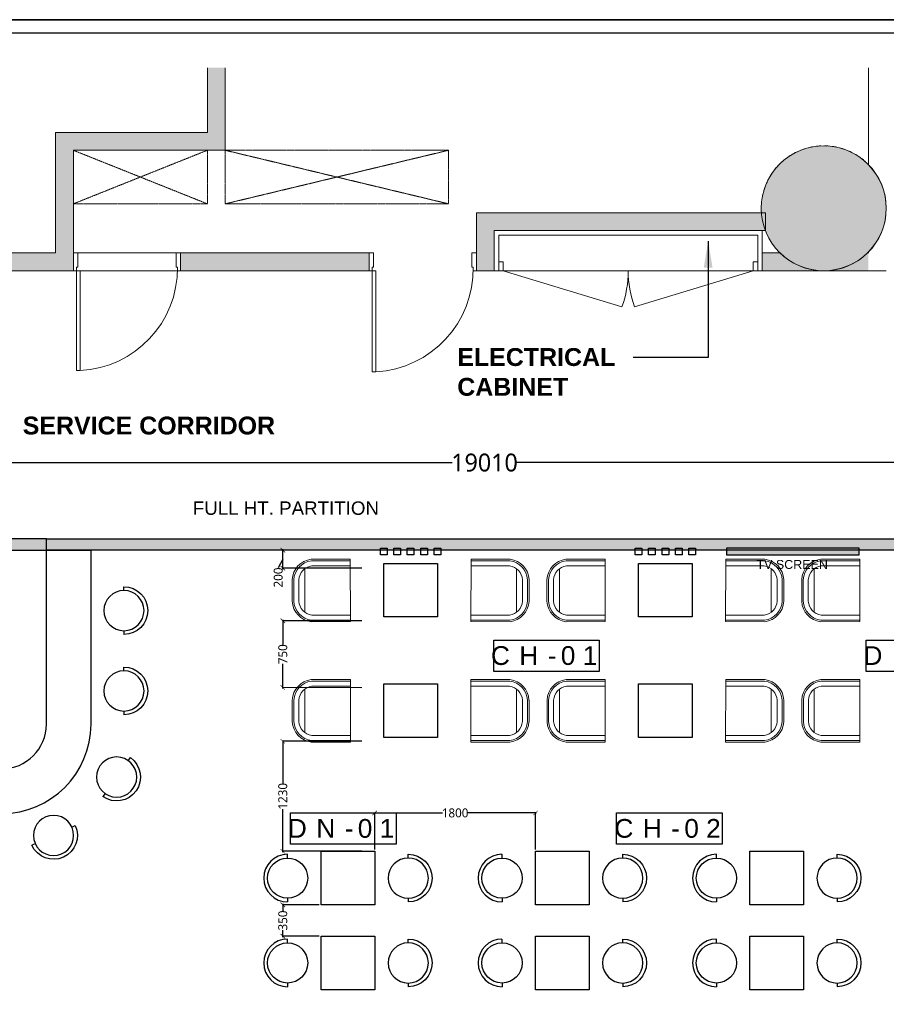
# Model space of a CAD drawing. Header units: millimetres. Extents: x 502444 to 745500, y -417645 to -375189.
# Tile 37 of 208: x 577527 to 587227, y -386215 to -375189. Entities that reach past the tile are written whole.
import ezdxf

# ---------------------------------------------------------------- set-up
doc = ezdxf.new("R2010")
doc.units = ezdxf.units.MM
doc.linetypes.add('Hidden 1_5', pattern=[2.2, 1.5, -0.7])
doc.layers.get('Defpoints').update_dxf_attribs({"color": 251})
for name, color, linetype, lineweight in [('0FM-WS-TEXT', 7, 'Continuous', 25), ('A-DETL', 90, 'Continuous', 9), ('A-DOOR', 31, 'Continuous', 9), ('A-FLOR', 192, 'Continuous', 9), ('A-GENM', 13, 'Continuous', 9), ('A-WALL', 113, 'Continuous', 9), ('A-WALL-PATT', 111, 'Continuous', 9), ('furniture', 7, 'Continuous', 20), ('G-ANNO-TEXT', 231, 'Continuous', 9), ('S-COLS', 52, 'Continuous', 9), ('Text', 7, 'Continuous', 25), ('Wall New', 1, 'Continuous', 50)]:
    doc.layers.add(name, color=color, linetype=linetype, lineweight=lineweight)
doc.layers.add('DIMENSIONS', color=7, linetype='Continuous', lineweight=25, true_color=0xcc0000)
doc.styles.add('ARIAL', font='arial.ttf')
doc.styles.add('Arial_1', font='arial.ttf', dxfattribs={"height": 500})
doc.styles.add('Arial_B_4', font='arialbd.ttf', dxfattribs={"height": 800})
doc.styles.add('RS75', font='@Malgun Gothic', dxfattribs={"height": 75})
doc.dimstyles.new('Diagonal_-_1_5mm', dxfattribs={"dimscale": 304.8, "dimtxt": 300, "dimasz": 0.984252, "dimexe": 0.656168, "dimexo": 0.656168, "dimgap": 0.328084, "dimtad": 1, "dimdec": 0, "dimzin": 0, "dimdsep": 46, "dimtxsty": 'Arial_1', "dimblk1": 'OBLIQUE', "dimblk2": 'OBLIQUE', "dimsah": 1, "dimcen": 0.09, "dimdle": 0.656168, "dimazin": 0, "dimtfac": 1, "dimtdec": 0, "dimtmove": 1, "dimatfit": 1, "dimfxl": 1, "dimtvp": 1, "dimtfill": 1, "dimtolj": 1, "dimtzin": 0, "dimarcsym": 2})
doc.dimstyles.new('DIM', dxfattribs={"dimtxt": 100, "dimasz": 50, "dimexe": 0, "dimexo": 20, "dimgap": 0, "dimtad": 0, "dimdec": 0, "dimrnd": 5, "dimzin": 0, "dimdsep": 46, "dimtxsty": 'Standard', "dimblk": 'OBLIQUE', "dimcen": 0, "dimdle": 10, "dimadec": 4, "dimazin": 0, "dimtfac": 1, "dimtdec": 0, "dimtofl": 0, "dimtmove": 1, "dimatfit": 3, "dimfxl": 1, "dimtolj": 1, "dimtzin": 0, "dimarcsym": 0})

# ---------------------------------------------------------------- blocks, each defined once
blk = doc.blocks.new('HFHFHF')
at = {"layer": '0FM-WS-TEXT', "color": 252, "true_color": 0x939598}
for p, q in [((618931, -145173), (618889, -145173)), ((619381, -145173), (619422, -145173))]:
    blk.add_line(p, q, dxfattribs=at)
blk.add_circle((619156, -145173), 225, dxfattribs=at)
blk.add_arc((619156, -145173), 267, 180.0122, 0, dxfattribs=at)
blk = doc.blocks.new('sheet format horizontal')
at = {"layer": 'Text'}
for points in [[(66770.91, -4572.61), (66770.91, -3464.93), (65208.79, -3464.93), (65208.79, -4572.61)], [(66770.91, -4572.61), (65208.79, -4572.61), (65208.79, -3464.93), (66770.91, -3464.93)], [(65217.44, -3473.58), (66762.26, -3473.58), (66762.26, -4563.96), (65217.44, -4563.96)]]:
    blk.add_lwpolyline(points, close=True, dxfattribs=at)
blk = doc.blocks.new('cabinet - cabinet-9148092-L1 - FFL - MEZZANINE LEVEL_EXTN')
at = {"layer": 'A-GENM'}
for p, q in [((-1400, 0), (-70, 405)), ((1400, 0), (70, 405)), ((-1450, -100), (-1450, 0)), ((-1450, 0), (-1400, 0)), ((-1400, 0), (1400, 0)), ((-1400, 0), (-1400, -100)), ((1450, 0), (1400, 0)), ((1400, 0), (1400, -100)), ((1450, -100), (1450, 0)), ((-1400, -100), (-1450, -100)), ((1400, -100), (1450, -100))]:
    blk.add_line(p, q, dxfattribs=at)
at = {"layer": 'A-GENM', "lineweight": 18}
for p, q in [((-1500, 0), (-1500, -450)), ((-1450, 0), (-1500, 0)), ((-1450, -400), (-1450, 0)), ((1500, 0), (1450, 0)), ((1450, 0), (1450, -400)), ((1500, -450), (1500, 0)), ((1450, -400), (-1450, -400)), ((-1500, -450), (1500, -450))]:
    blk.add_line(p, q, dxfattribs=at)
at = {"layer": 'A-GENM'}
for centre, start, end in [((-1203, 0), 0, 19.6611), ((1203, 0), 160.3389, 180)]:
    blk.add_arc(centre, 1203, start, end, dxfattribs=at)
blk = doc.blocks.new('acm_Single Swing Door_FR-2Hr_FD 01 - FD_1200 X 2400_Type 01-13524598-L1 - FFL - MEZZANINE LEVEL_EXTN')
at = {"layer": 'A-DOOR'}
for p, q in [((650, 1230), (610, 1230)), ((610, 100), (610, 1230)), ((650, 100), (650, 1230)), ((-480, 100), (-515, 100)), ((-515, 100), (-515, -100)), ((-480, 60), (-480, 100)), ((-465, 60), (-480, 60)), ((-465, -100), (-465, 60)), ((650, 100), (610, 100)), ((650, 60), (635, 60)), ((635, 60), (635, -100)), ((685, 100), (650, 100)), ((650, 100), (650, 60)), ((685, -100), (685, 100)), ((-515, -100), (-465, -100)), ((635, -100), (685, -100))]:
    blk.add_line(p, q, dxfattribs=at)
blk.add_arc((672, 80), 1152, 93.0812, 180.9754, dxfattribs=at)
blk = doc.blocks.new('acm_Single Swing Door_FR-1Hr_FD 01 - SD_1200X2400 MARK 01-17314000-L1 - FFL - MEZZANINE LEVEL_EXTN')
at = {"layer": 'A-DOOR'}
for p, q in [((650, 1217), (610, 1217)), ((610, 100), (610, 1217)), ((650, 100), (650, 1217)), ((-480, 100), (-515, 100)), ((-515, 100), (-515, -100)), ((-480, 60), (-480, 100)), ((-465, 60), (-480, 60)), ((-465, -100), (-465, 60)), ((650, 100), (610, 100)), ((650, 60), (635, 60)), ((635, 60), (635, -100)), ((685, 100), (650, 100)), ((650, 100), (650, 60)), ((685, -100), (685, 100)), ((-515, -100), (-465, -100)), ((635, -100), (685, -100))]:
    blk.add_line(p, q, dxfattribs=at)
blk.add_arc((667, 72), 1147, 92.8491, 180.5842, dxfattribs=at)
blk = doc.blocks.new('_Oblique')
at = {"color": 0, "linetype": 'ByBlock', "lineweight": -2}
blk.add_line((-0.5, -0.5), (0.5, 0.5), dxfattribs=at)
blk = doc.blocks.new('_ArchTick')
at = {"color": 0, "linetype": 'ByBlock', "const_width": 0.15}
blk.add_lwpolyline([(-0.5, -0.5), (0.5, 0.5)], dxfattribs=at)
blk = doc.blocks.new('*D101')
at = {"layer": 'Defpoints', "color": 0, "lineweight": 30, "ltscale": 250, "transparency": 16777216}
for p in [(580473, -381128), (581375, -381128, 0), (581375, -381330, 0)]:
    blk.add_point(p, dxfattribs=at)
at = {"layer": 'DIMENSIONS', "color": 0, "lineweight": -2, "ltscale": 250, "transparency": 16777216}
for p, q in [((580473, -381340), (580473, -381118)), ((581355, -381128), (580473, -381128)), ((580473, -381229), (580421, -381327)), ((581355, -381330), (580473, -381330))]:
    blk.add_line(p, q, dxfattribs=at)
at = {"layer": 'DIMENSIONS', "color": 0, "lineweight": -2, "ltscale": 250, "transparency": 16777216, "xscale": 50, "yscale": 50, "zscale": 50}
for p, rotation in [((580473, -381128), 90), ((580473, -381330), 270)]:
    blk.add_blockref('_ArchTick', p, dxfattribs=dict(at, rotation=rotation))
at = {"layer": 'DIMENSIONS', "color": 0, "ltscale": 250, "transparency": 16777216, "insert": (580421, -381435), "char_height": 75, "attachment_point": 5, "rotation": 90, "style": 'RS75'}
blk.add_mtext('\\A1;{\\H1.3333x;200}', dxfattribs=at)
blk = doc.blocks.new('*D102')
at = {"layer": 'Defpoints', "color": 0, "lineweight": 30, "ltscale": 250, "transparency": 16777216}
for p in [(581375, -381921, 0), (580472, -382668), (581375, -382669, 0)]:
    blk.add_point(p, dxfattribs=at)
at = {"layer": 'DIMENSIONS', "color": 0, "lineweight": -2, "ltscale": 250, "transparency": 16777216}
for p, q in [((580472, -381910), (580472, -382185)), ((581355, -381921), (580472, -381920)), ((580472, -382678), (580472, -382403)), ((581355, -382669), (580472, -382668))]:
    blk.add_line(p, q, dxfattribs=at)
at = {"layer": 'DIMENSIONS', "color": 0, "lineweight": -2, "ltscale": 250, "transparency": 16777216, "xscale": 50, "yscale": 50, "zscale": 50}
for p, rotation in [((580472, -381920), 89.9530656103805), ((580472, -382668), 269.9530656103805)]:
    blk.add_blockref('_ArchTick', p, dxfattribs=dict(at, rotation=rotation))
at = {"layer": 'DIMENSIONS', "color": 0, "ltscale": 250, "transparency": 16777216, "insert": (580472, -382294), "char_height": 75, "attachment_point": 5, "rotation": 89.9531, "style": 'RS75'}
blk.add_mtext('\\A1;{\\H1.3333x;750}', dxfattribs=at)
blk = doc.blocks.new('*D103')
at = {"layer": 'Defpoints', "color": 0, "lineweight": 30, "ltscale": 250, "transparency": 16777216}
for p in [(581376, -383269, 0), (580472, -384501), (581376, -384501, 0)]:
    blk.add_point(p, dxfattribs=at)
at = {"layer": 'DIMENSIONS', "color": 0, "lineweight": -2, "ltscale": 250, "transparency": 16777216}
for p, q in [((580472, -383259), (580472, -383742)), ((581356, -383269), (580472, -383269)), ((580472, -384511), (580472, -384028)), ((581356, -384501), (580472, -384501))]:
    blk.add_line(p, q, dxfattribs=at)
at = {"layer": 'DIMENSIONS', "color": 0, "lineweight": -2, "ltscale": 250, "transparency": 16777216, "xscale": 50, "yscale": 50, "zscale": 50}
for p, rotation in [((580472, -383269), 90), ((580472, -384501), 270)]:
    blk.add_blockref('_ArchTick', p, dxfattribs=dict(at, rotation=rotation))
at = {"layer": 'DIMENSIONS', "color": 0, "ltscale": 250, "transparency": 16777216, "insert": (580472, -383885), "char_height": 75, "attachment_point": 5, "rotation": 90, "style": 'RS75'}
blk.add_mtext('\\A1;{\\H1.3333x;1230}', dxfattribs=at)
blk = doc.blocks.new('*D104')
at = {"layer": 'Defpoints', "color": 0, "ltscale": 250, "transparency": 16777216}
for p in [(580901, -385101, 0), (580472, -385451), (580901, -385451, 0)]:
    blk.add_point(p, dxfattribs=at)
at = {"layer": 'DIMENSIONS', "color": 0, "lineweight": -2, "ltscale": 250, "transparency": 16777216}
for p, q in [((580472, -385091), (580472, -385169)), ((580881, -385101), (580472, -385101)), ((580472, -385461), (580472, -385384)), ((580881, -385451), (580472, -385451))]:
    blk.add_line(p, q, dxfattribs=at)
at = {"layer": 'DIMENSIONS', "color": 0, "lineweight": -2, "ltscale": 250, "transparency": 16777216, "xscale": 50, "yscale": 50, "zscale": 50}
for p, rotation in [((580472, -385101), 90), ((580472, -385451), 270)]:
    blk.add_blockref('_ArchTick', p, dxfattribs=dict(at, rotation=rotation))
at = {"layer": 'DIMENSIONS', "color": 0, "ltscale": 250, "transparency": 16777216, "insert": (580472, -385276), "char_height": 75, "attachment_point": 5, "rotation": 90, "style": 'RS75'}
blk.add_mtext('\\A1;{\\H1.3333x;350}', dxfattribs=at)
blk = doc.blocks.new('*D94')
at = {"layer": 'Defpoints', "color": 0, "ltscale": 250, "transparency": 16777216}
for p in [(581501, -384072), (581501, -384501, 0), (583301, -384501, 0)]:
    blk.add_point(p, dxfattribs=at)
at = {"layer": 'DIMENSIONS', "color": 0, "lineweight": -2, "ltscale": 250, "transparency": 16777216}
for p, q in [((581491, -384072), (582258, -384072)), ((581501, -384481), (581501, -384072)), ((583311, -384072), (582544, -384072)), ((583301, -384481), (583301, -384072))]:
    blk.add_line(p, q, dxfattribs=at)
at = {"layer": 'DIMENSIONS', "color": 0, "lineweight": -2, "ltscale": 250, "transparency": 16777216, "xscale": 50, "yscale": 50, "zscale": 50, "rotation": 180}
blk.add_blockref('_ArchTick', (581501, -384072), dxfattribs=at)
at = {"layer": 'DIMENSIONS', "color": 0, "lineweight": -2, "ltscale": 250, "transparency": 16777216, "xscale": 50, "yscale": 50, "zscale": 50}
blk.add_blockref('_ArchTick', (583301, -384072), dxfattribs=at)
at = {"layer": 'DIMENSIONS', "color": 0, "ltscale": 250, "transparency": 16777216, "insert": (582401, -384072), "char_height": 75, "attachment_point": 5, "style": 'RS75'}
blk.add_mtext('\\A1;{\\H1.3333x;1800}', dxfattribs=at)
blk = doc.blocks.new('DYHTU')
at = {"layer": 'furniture', "color": 9, "true_color": 0xc7c8ca}
for p, q in [((517358, -382569, 0), (516921, -382570, 0)), ((517358, -382587, 0), (516923, -382588, 0)), ((516923, -382588, 0), (517358, -382587, 0)), ((517358, -382569, 0), (517359, -383269, 0)), ((516848, -382676, 0), (516848, -383164, 0)), ((516927, -382643, 0), (517358, -382643, 0)), ((516708, -383041, 0), (516708, -382799, 0)), ((516708, -382799, 0), (516708, -383041, 0)), ((516726, -382799, 0), (516726, -383040, 0)), ((516726, -383040, 0), (516726, -382799, 0)), ((516782, -383039, 0), (516782, -382801, 0)), ((516924, -383251, 0), (517359, -383251, 0)), ((517359, -383196, 0), (516927, -383196, 0)), ((517359, -383269, 0), (516921, -383270, 0))]:
    blk.add_line(p, q, dxfattribs=at)
for centre, radius, start, end in [((516950, -382810, 0), 242, 96.872, 177.2974), ((516950, -382810, 0), 224, 96.872, 177.2974), ((516950, -382810, 0), 168, 97.9109, 176.8767), ((516950, -383029, 0), 242, 182.8215, 263.2469), ((516950, -383029, 0), 224, 182.8215, 263.2469), ((516950, -383029, 0), 168, 183.2422, 262.2079)]:
    blk.add_arc(centre, radius, start, end, dxfattribs=at)
blk = doc.blocks.new('*D216')
at = {"layer": 'Defpoints', "color": 0, "lineweight": 25, "ltscale": 250, "transparency": 16777216}
for p in [(592234, -380149), (573225, -381001, 0), (592234, -381001)]:
    blk.add_point(p, dxfattribs=at)
at = {"layer": 'DIMENSIONS', "color": 0, "lineweight": -2, "ltscale": 250, "transparency": 16777216}
for p, q in [((573215, -380149), (582367, -380149)), ((573225, -380981), (573225, -380149)), ((592244, -380149), (583092, -380149)), ((592234, -380981), (592234, -380149))]:
    blk.add_line(p, q, dxfattribs=at)
at = {"layer": 'DIMENSIONS', "color": 0, "lineweight": -2, "ltscale": 250, "transparency": 16777216, "xscale": 50, "yscale": 50, "zscale": 50, "rotation": 180}
blk.add_blockref('_ArchTick', (573225, -380149), dxfattribs=at)
at = {"layer": 'DIMENSIONS', "color": 0, "lineweight": -2, "ltscale": 250, "transparency": 16777216, "xscale": 50, "yscale": 50, "zscale": 50}
blk.add_blockref('_ArchTick', (592234, -380149), dxfattribs=at)
at = {"layer": 'DIMENSIONS', "color": 0, "ltscale": 250, "transparency": 16777216, "insert": (582730, -380149), "char_height": 75, "attachment_point": 5, "style": 'RS75'}
blk.add_mtext('\\A1;{\\H2.6667x;19010}', dxfattribs=at)

msp = doc.modelspace()

# ---------------------------------------------------------------- hatches: boundary and pattern name
at = {"layer": '0FM-WS-TEXT'}
h = msp.add_hatch(color=256, dxfattribs=at)
h.dxf.hatch_style = 1
h.paths.add_polyline_path([(573225.38743, -381000.88698), (573225.41387, -381127.88698), (592233.87748, -381127.88698), (592233.85104, -381000.88698)])
at = {"layer": '0FM-WS-TEXT', "true_color": 0x636466}
h = msp.add_hatch(color=251, dxfattribs=at)
h.dxf.hatch_style = 1
h.paths.add_polyline_path([(586922.01214, -381181.82169), (586922.01214, -381108.45719), (585438.54271, -381108.45719), (585438.54271, -381181.82169)])
at = {"layer": 'A-WALL-PATT'}
msp.add_hatch(color=256, dxfattribs=at).paths.add_polyline_path([(579827.4868, -375726.07546), (579627.4868, -375726.07546), (579627.4868, -376650.88698), (579827.4868, -376650.88698)])
for points in [[(579627.4868, -376650.88698), (579627.4868, -376450.88698), (577927.4868, -376450.88698), (577927.4868, -376650.88698), (578127.4868, -376650.88698)], [(578127.4868, -377800.88698), (578127.4868, -376650.88698), (577927.4868, -376650.88698), (577927.4868, -377800.88698)], [(582838.72427, -378000.88698), (582838.72427, -377350.88698), (582638.72427, -377350.88698), (582638.72427, -378000.88698)], [(582838.72427, -377550.88698), (585874.78028, -377550.88698), (585874.78028, -377350.88698), (582838.72427, -377350.88698)], [(579727.4868, -378000.88698), (581438.72427, -378000.88698), (581438.72427, -377800.88698), (579727.4868, -377800.88698)], [(587027.4868, -378000.88698), (587027.4868, -377800.88698), (587016.74604, -377800.88698), (586948.2869, -377859.661), (586872.83644, -377909.14097), (586785.31631, -377950.62046), (586706.0711, -377977.09848), (586617.52693, -377994.44695), (586527.4868, -378000.26198), (586437.44666, -377994.44695), (586348.90249, -377977.09848), (586263.32539, -377948.50479), (586182.13716, -377909.14097), (586106.68669, -377859.661), (586038.22755, -377800.88698), (585838.72427, -377800.88698), (585838.72427, -378000.88698), (586785.31631, -378000.88698)]]:
    msp.add_hatch(color=256, dxfattribs=at).paths.add_polyline_path(points, flags=0)
h = msp.add_hatch(color=256, dxfattribs=at)
h.paths.add_polyline_path([(579327.4868, -378000.88698), (579727.4868, -378000.88698), (579727.4868, -377800.88698), (579327.4868, -377800.88698)], flags=0)
h.paths.add_polyline_path([(578127.4868, -378000.88698), (578127.4868, -377800.88698), (574388.09478, -377800.88698), (574388.09478, -378000.88698), (575485.36943, -378000.88698)], flags=0)
h.paths.add_polyline_path([(572988.09478, -378000.88698), (573188.09478, -378000.88698), (573188.09478, -377800.88698), (572988.09478, -377800.88698)], flags=0)
at = {"layer": 'S-COLS', "lineweight": 5}
msp.add_hatch(color=251, dxfattribs=at).paths.add_polyline_path([(586527.4868, -378000.88698), (586618.85513, -377994.89838), (586708.66013, -377977.03506), (586795.3652, -377947.60265), (586877.4868, -377907.10476), (586953.6198, -377856.23432), (587022.46154, -377795.86172), (587082.83413, -377727.01998), (587133.70458, -377650.88698), (587174.20247, -377568.76538), (587203.63487, -377482.06031), (587221.4982, -377392.25531), (587227.4868, -377300.88698), (587221.4982, -377209.51864), (587203.63487, -377119.71365), (587174.20247, -377033.00857), (587133.70458, -376950.88698), (587082.83413, -376874.75398), (587022.46154, -376805.91223), (586953.6198, -376745.53964), (586877.4868, -376694.66919), (586785.31631, -376650.76017), (586708.66013, -376624.7389), (586618.85513, -376606.87557), (586527.4868, -376600.88698), (586436.11846, -376606.87557), (586346.31346, -376624.7389), (586259.60839, -376654.1713), (586177.4868, -376694.66919), (586101.3538, -376745.53964), (586032.51205, -376805.91223), (585972.13946, -376874.75398), (585921.26901, -376950.88698), (585880.77112, -377033.00857), (585851.33872, -377119.71365), (585833.47539, -377209.51864), (585827.4868, -377300.88698), (585833.47539, -377392.25531), (585851.33872, -377482.06031), (585880.77112, -377568.76538), (585921.26901, -377650.88698), (585972.13946, -377727.01998), (586032.51205, -377795.86172), (586101.3538, -377856.23432), (586177.4868, -377907.10476), (586259.60839, -377947.60265), (586346.31346, -377977.03506), (586436.11846, -377994.89838)], flags=0)

# ---------------------------------------------------------------- linework, layer by layer
msp.add_line((578325.26238, -383077.94699, 0), (578325.67142, -381126.01114, 0))
at = {"elevation": 0}
for points in [[(577825.36163, -381000.88698), (573225.40065, -381000.88698)], [(573225.40065, -381127.88698), (578325.67103, -381127.88698)]]:
    msp.add_lwpolyline(points, dxfattribs=at)
at = {"lineweight": 30}
for points in [[(582832.79879, -382136.84546), (584014.13355, -382136.84546), (584014.13355, -382487.30644), (582832.79879, -382487.30644)], [(587002.79617, -382136.84546), (588184.13093, -382136.84546), (588184.13093, -382487.30644), (587002.79617, -382487.30644)]]:
    msp.add_lwpolyline(points, close=True, dxfattribs=at)
at = {"lineweight": 30, "elevation": 0}
for points in [[(580559.8057, -384072.10004), (581741.14046, -384072.10004), (581741.14046, -384422.56102), (580559.8057, -384422.56102)], [(584208.24974, -384072.10004), (585389.5845, -384072.10004), (585389.5845, -384422.56102), (584208.24974, -384422.56102)]]:
    msp.add_lwpolyline(points, close=True, dxfattribs=at)
for radius in [500, 1000]:
    msp.add_arc((577325.26238, -383077.94699, 0), radius, 270, 0)
at = {"layer": '0FM-WS-TEXT'}
for p, q in [((577825.36163, -381125.88698, 0), (577825.36163, -381000.88698, 0)), ((577825.26238, -383077.94699, 0), (577825.38808, -381128.89974, 0))]:
    msp.add_line(p, q, dxfattribs=at)
at = {"layer": '0FM-WS-TEXT', "elevation": 0}
for points in [[(577825.36163, -381000.88698), (592233.85104, -381000.88698), (592233.87748, -381127.88698), (577825.35638, -381127.88698)], [(582203.09855, -382625.10413), (582203.09855, -383225.10413), (581603.09855, -383225.10413), (581603.09855, -382625.10413)], [(585054.55113, -382625.10413), (585054.55113, -383225.10413), (584454.55113, -383225.10413), (584454.55113, -382625.10413)], [(581501.20518, -384501.15244), (581501.20518, -385101.15244), (580901.20518, -385101.15244), (580901.20518, -384501.15244)], [(583901.20518, -384501.15244), (583901.20518, -385101.15244), (583301.20518, -385101.15244), (583301.20518, -384501.15244)], [(586301.20518, -384501.15244), (586301.20518, -385101.15244), (585701.20518, -385101.15244), (585701.20518, -384501.15244)], [(581501.20518, -385451.15244), (581501.20518, -386051.15244), (580901.20518, -386051.15244), (580901.20518, -385451.15244)], [(583901.20518, -385451.15244), (583901.20518, -386051.15244), (583301.20518, -386051.15244), (583301.20518, -385451.15244)], [(586301.20518, -385451.15244), (586301.20518, -386051.15244), (585701.20518, -386051.15244), (585701.20518, -385451.15244)]]:
    msp.add_lwpolyline(points, close=True, dxfattribs=at)
at = {"layer": '0FM-WS-TEXT'}
for points in [[(581565.59855, -381181.82169), (581565.59855, -381106.82169), (581640.59855, -381106.82169), (581640.59855, -381181.82169)], [(581715.59855, -381181.82169), (581715.59855, -381106.82169), (581790.59855, -381106.82169), (581790.59855, -381181.82169)], [(581865.59855, -381181.82169), (581865.59855, -381106.82169), (581940.59855, -381106.82169), (581940.59855, -381181.82169)], [(582015.59855, -381181.82169), (582015.59855, -381106.82169), (582090.59855, -381106.82169), (582090.59855, -381181.82169)], [(582165.59855, -381181.82169), (582165.59855, -381106.82169), (582240.59855, -381106.82169), (582240.59855, -381181.82169)], [(584417.05113, -381181.82169), (584417.05113, -381106.82169), (584492.05113, -381106.82169), (584492.05113, -381181.82169)], [(584567.05113, -381181.82169), (584567.05113, -381106.82169), (584642.05113, -381106.82169), (584642.05113, -381181.82169)], [(584717.05113, -381181.82169), (584717.05113, -381106.82169), (584792.05113, -381106.82169), (584792.05113, -381181.82169)], [(584867.05113, -381181.82169), (584867.05113, -381106.82169), (584942.05113, -381106.82169), (584942.05113, -381181.82169)], [(585017.05113, -381181.82169), (585017.05113, -381106.82169), (585092.05113, -381106.82169), (585092.05113, -381181.82169)], [(585438.54271, -381108.45719), (585438.54271, -381181.82169), (586922.01214, -381181.82169), (586922.01214, -381108.45719)], [(582203.09855, -381276.74268), (582203.09855, -381876.74268), (581603.09855, -381876.74268), (581603.09855, -381276.74268)], [(585054.55113, -381276.74268), (585054.55113, -381876.74268), (584454.55113, -381876.74268), (584454.55113, -381276.74268)]]:
    msp.add_lwpolyline(points, close=True, dxfattribs=at)
at = {"layer": 'A-DETL', "linetype": 'Hidden 1_5'}
for p, q in [((578127.4868, -376650.88698, 0), (579627.4868, -377250.88698, 0)), ((579627.4868, -376650.88698, 0), (578127.4868, -377250.88698, 0)), ((579627.4868, -376650.88698, 0), (579627.4868, -377250.88698, 0)), ((579827.4868, -376650.88698, 0), (579827.4868, -377250.88698, 0)), ((582327.4868, -376650.88698, 0), (579827.4868, -376650.88698, 0)), ((579827.4868, -376650.88698, 0), (582327.4868, -377250.88698, 0)), ((582327.4868, -376650.88698, 0), (579827.4868, -377250.88698, 0)), ((582327.4868, -377250.88698, 0), (582327.4868, -376650.88698, 0)), ((579627.4868, -377250.88698, 0), (578127.4868, -377250.88698, 0)), ((579827.4868, -377250.88698, 0), (582327.4868, -377250.88698, 0))]:
    msp.add_line(p, q, dxfattribs=at)
at = {"layer": 'A-FLOR'}
for p, q in [((578177.4868, -377800.88698, 0), (579277.4868, -377800.88698, 0)), ((579292.4868, -378000.88698, 0), (578162.4868, -378000.88698, 0))]:
    msp.add_line(p, q, dxfattribs=at)
for start, end in [(107.676591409, 111.554607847), (100.237825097, 104.127413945), (92.796562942, 96.700277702), (85.35201067, 89.273193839), (77.902997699, 81.84615757), (70.447724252, 74.419164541), (122.548713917, 126.409192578), (115.113419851, 118.981865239), (62.983272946, 66.99221079), (55.504581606, 59.565292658), (48.002028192, 52.138406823), (137.415822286, 141.264086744), (129.982772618, 133.836597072), (44.415308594, 44.711550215), (144.848037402, 148.691670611), (159.710482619, 163.547162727), (152.27955464, 156.119358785), (167.140908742, 170.975095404), (174.57090416, 178.403171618), (182.000527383, 184.096043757)]:
    msp.add_arc((586527.4868, -377300.88698, 0), 700, start, end, dxfattribs=at)
at = {"layer": 'A-WALL', "color": 130, "lineweight": 18}
for p, q in [((579627.4868, -375726.07546, 0), (579627.4868, -376450.88698, 0)), ((579827.4868, -376650.88698, 0), (579827.4868, -375726.07546, 0)), ((587027.4868, -375726.07546, 0), (587027.4868, -376812.26807, 0)), ((579627.4868, -376450.88698, 0), (577927.4868, -376450.88698, 0)), ((577927.4868, -376450.88698, 0), (577927.4868, -377800.88698, 0)), ((578127.4868, -376650.88698, 0), (579827.4868, -376650.88698, 0)), ((578127.4868, -377800.88698, 0), (578127.4868, -376650.88698, 0)), ((582638.72427, -377350.88698, 0), (582638.72427, -378000.88698, 0)), ((585874.78028, -377350.88698, 0), (582638.72427, -377350.88698, 0)), ((585874.78028, -377550.88698, 0), (585874.78028, -377350.88698, 0)), ((582838.72427, -378000.88698, 0), (582838.72427, -377550.88698, 0)), ((582838.72427, -377550.88698, 0), (585874.78028, -377550.88698, 0)), ((577927.4868, -377800.88698, 0), (574388.09478, -377800.88698, 0)), ((578127.4868, -378000.88698, 0), (578127.4868, -377800.88698, 0)), ((579327.4868, -377800.88698, 0), (579327.4868, -378000.88698, 0)), ((581438.72427, -377800.88698, 0), (579327.4868, -377800.88698, 0)), ((581438.72427, -378000.88698, 0), (581438.72427, -377800.88698, 0)), ((586038.22755, -377800.88698, 0), (585838.72427, -377800.88698, 0)), ((585838.72427, -377800.88698, 0), (585838.72427, -378000.88698, 0)), ((587027.4868, -377800.88698, 0), (587016.74604, -377800.88698, 0)), ((587027.4868, -377789.50589, 0), (587027.4868, -377800.88698, 0)), ((574388.09478, -378000.88698, 0), (578127.4868, -378000.88698, 0)), ((579327.4868, -378000.88698, 0), (581438.72427, -378000.88698, 0)), ((582638.72427, -378000.88698, 0), (582838.72427, -378000.88698, 0)), ((585838.72427, -378000.88698, 0), (587227.4868, -378000.88698, 0))]:
    msp.add_line(p, q, dxfattribs=at)
for centre, start, end in [((586526.2368, -377300.88698, 0), 315.731075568, 44.268924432), ((586527.4868, -377300.26198, 0), 225.657835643, 314.342164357)]:
    msp.add_arc(centre, 700, start, end, dxfattribs=at)
at = {"layer": 'S-COLS', "color": 250}
for start, end in [(0, 180), (180, 0)]:
    msp.add_arc((586527.4868, -377300.88698, 0), 700, start, end, dxfattribs=at)

# ---------------------------------------------------------------- block references
at = {"layer": '0FM-WS-TEXT'}
for p in [(63869.33737, 1339.37262, 0), (66720.78995, 1339.37262, 0), (69572.24252, 1339.37262, 0), (63870.06363, -8.99495, 0), (66721.5162, -8.99495, 0), (69572.96878, -8.99495, 0)]:
    msp.add_blockref('DYHTU', p, dxfattribs=at)
at = {"layer": '0FM-WS-TEXT', "xscale": -1}
for p in [(1099936.85974, 1339.37342, 0), (1102788.31232, 1339.37342, 0), (1099936.13348, -8.93472, 0), (1102787.58606, -8.93472, 0)]:
    msp.add_blockref('DYHTU', p, dxfattribs=at)
for p, rotation in [((433520.95761, 237350.3543, 0), 90), ((433520.95761, 236450.3543, 0), 90), ((819235.44849, 204998.10901, 0), 54.57156088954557), ((1081733.52459, 3731.82268, 0), 24.40827985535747)]:
    msp.add_blockref('HFHFHF', p, dxfattribs=dict(at, rotation=rotation))
at = {"layer": '0FM-WS-TEXT', "color": 253, "true_color": 0xb5af97, "rotation": 270}
for p in [(725698.77229, 234354.45566, 0), (728098.77229, 234354.45566, 0), (730498.77229, 234354.45566, 0)]:
    msp.add_blockref('HFHFHF', p, dxfattribs=at)
at = {"layer": '0FM-WS-TEXT', "color": 126, "true_color": 0x1b835d, "xscale": -1, "rotation": 90}
for p in [(436703.63807, 234354.45566, 0), (439103.63807, 234354.45566, 0), (441503.63807, 234354.45566, 0)]:
    msp.add_blockref('HFHFHF', p, dxfattribs=at)
at = {"layer": '0FM-WS-TEXT', "rotation": 270}
for p in [(725698.77229, 233404.45566, 0), (728098.77229, 233404.45566, 0), (730498.77229, 233404.45566, 0)]:
    msp.add_blockref('HFHFHF', p, dxfattribs=at)
at = {"layer": '0FM-WS-TEXT', "color": 253, "true_color": 0xb5af97, "xscale": -1, "rotation": 90}
for p in [(436703.63807, 233404.45566, 0), (439103.63807, 233404.45566, 0), (441503.63807, 233404.45566, 0)]:
    msp.add_blockref('HFHFHF', p, dxfattribs=at)
at = {"layer": 'A-DOOR', "rotation": 180}
for name, p in [('acm_Single Swing Door_FR-1Hr_FD 01 - SD_1200X2400 MARK 01-17314000-L1 - FFL - MEZZANINE LEVEL_EXTN', (578812.4868, -377900.88698, 0)), ('acm_Single Swing Door_FR-2Hr_FD 01 - FD_1200 X 2400_Type 01-13524598-L1 - FFL - MEZZANINE LEVEL_EXTN', (582123.72427, -377900.88698, 0))]:
    msp.add_blockref(name, p, dxfattribs=at)
at = {"layer": 'A-GENM', "rotation": 180}
msp.add_blockref('cabinet - cabinet-9148092-L1 - FFL - MEZZANINE LEVEL_EXTN', (584338.72427, -378000.88698, 0), dxfattribs=at)
at = {"layer": 'Wall New', "color": 5, "true_color": 0x0000ff, "xscale": 16.94267598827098, "yscale": 16.94267598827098, "zscale": 16.94267598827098}
msp.add_blockref('sheet format horizontal', (-538299.82814, -316483.49216, 2803.51127), dxfattribs=at)

# ---------------------------------------------------------------- texts
at = {"layer": 'G-ANNO-TEXT', "color": 7, "attachment_point": 1, "style": 'Arial_B_4'}
for s, insert, char_height, width in [('ELECTRICAL  CABINET', (582425.03512, -378866.30634, 0), 200, 2180.3460574), ('\\pxqd;SERVICE CORRIDOR', (577560.79807, -379633.31154, 0), 200, 5009.602094), ('\\pxqc;{\\fArial|b0|i0|c0|p34;FULL HT. PARTITION }', (575843.89668, -380583.30901, 0), 150, 9325.3274541), ('\\pxqc;{\\fArial|b0|i0|c0|p34;TV SCREEN}', (583679.13055, -381238.81863), 100, 4989.57663)]:
    msp.add_mtext(s, dxfattribs=dict(at, insert=insert, char_height=char_height, width=width))
at = {"layer": 'Text', "color": 6, "linetype": 'Continuous', "lineweight": 5, "ltscale": 25, "char_height": 210, "width": 1792.555072, "attachment_point": 2, "style": 'ARIAL'}
for s, insert in [('{\\T1.5;\\C256;\\c0;CH-01}', (583437.91337, -382204.22222, 3381.96683)), ('{\\T1.5;\\C256;\\c0;DN-02}', (587607.91075, -382204.22222, 3381.96683)), ('{\\T1.5;\\C256;\\c0;DN-01}', (581164.92028, -384139.47681, 3381.96683)), ('{\\T1.5;\\C256;\\c0;CH-02}', (584820.2605, -384139.47681, 3381.96683))]:
    msp.add_mtext(s, dxfattribs=dict(at, insert=insert))

# ---------------------------------------------------------------- dimensions: what is measured, and where the dimension line sits
at = {"layer": 'DIMENSIONS', "color": 252, "ltscale": 250, "true_color": 0x939598}
dim = msp.add_linear_dim(base=(592233.86426, -380149.34213), p1=(573225.40065, -381000.88698, 0), p2=(592233.86426, -381000.88698), text='{\\H2.6667x;<>}', dimstyle='DIM', override={"dimtxt": 60, "dimtxsty": 'RS75', "dimblk1": 'ArchTick', "dimblk2": 'ArchTick', "dimsah": 1}, dxfattribs=at)
dim.commit()
dim.dimension.update_dxf_attribs({"geometry": '*D216', "text_midpoint": (582729.63245, -380149.34213)})
dim = msp.add_linear_dim(base=(580473.03508, -381127.88698), p1=(581374.88278, -381329.89775, 0), p2=(581374.88278, -381127.88698, 0), angle=90, text='{\\H1.3333x;<>}', dimstyle='DIM', override={"dimtxt": 60, "dimtxsty": 'RS75', "dimblk1": 'ArchTick', "dimblk2": 'ArchTick', "dimsah": 1}, dxfattribs=at)
dim.commit()
dim.dimension.update_dxf_attribs({"geometry": '*D101', "text_midpoint": (580421.37197, -381327.37874), "dimtype": 161})
for p1, p2, distance, picture, middle in [((581375.49581, -381920.75995, 0), (581374.88278, -382669.1213, 0), -903.01605, '*D102', (580472.17354, -382294.20091)), ((581375.50529, -383269.12098, 0), (581375.50529, -384501.15244, 0), -903.53193, '*D103', (580471.97335, -383885.13671)), ((583301.20518, -384501.15244, 0), (581501.20518, -384501.15244, 0), -428.92908, '*D94', (582401.20518, -384072.22335)), ((580901.20518, -385101.15244, 0), (580901.20518, -385451.15244, 0), -429.23183, '*D104', (580471.97335, -385276.15244))]:
    dim = msp.add_aligned_dim(p1=p1, p2=p2, distance=distance, text='{\\H1.3333x;<>}', dimstyle='DIM', override={"dimtxt": 60, "dimtxsty": 'RS75', "dimblk1": 'ArchTick', "dimblk2": 'ArchTick', "dimsah": 1}, dxfattribs=at)
    dim.commit()
    dim.dimension.update_dxf_attribs({"geometry": picture, "text_midpoint": middle})

# ---------------------------------------------------------------- leaders
msp.add_leader([(585233.41614, -377667.08722, 0), (585233.41614, -378970.61215, 0), (584393.57694, -378970.61215, 0)], dimstyle='Diagonal_-_1_5mm', override={"dimgap": 0.328084, "dimtad": 0, "dimfxl": 0.984252, "dimfxlon": 1})

doc.saveas('drawing.dxf')
